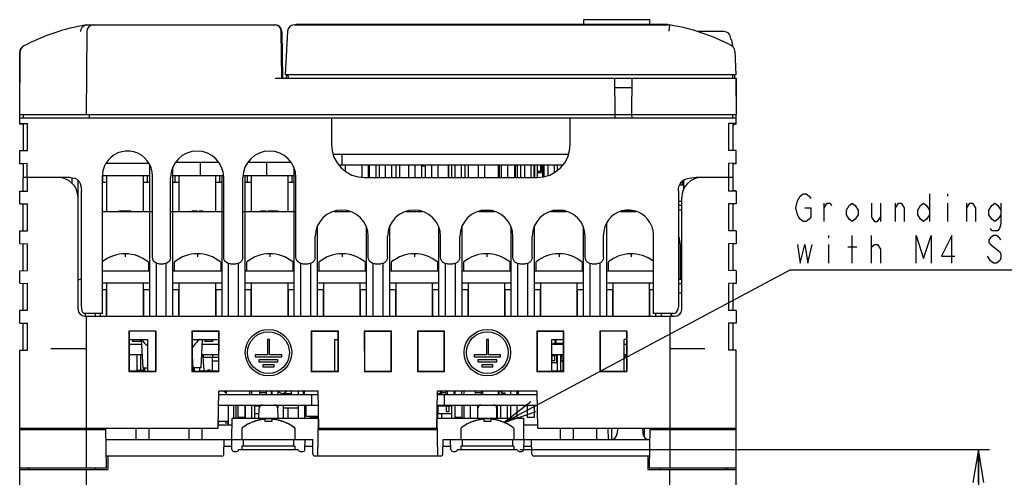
# Model space of a CAD drawing. Extents: x 36 to 410, y 13 to 287.
# Tile 2 of 16: x 58 to 147, y 79 to 120. Entities that reach past the tile are written whole.
import ezdxf

# ---------------------------------------------------------------- set-up
doc = ezdxf.new("R2010")
doc.units = 0
doc.header["$LTSCALE"] = 23.1
doc.layers.get('0').update_dxf_attribs({"linetype": 'CONTINUOUS'})
for name, color, linetype in [('ALL_CURVE', 7, 'CONTINUOUS'), ('ALL_DIM', 7, 'CONTINUOUS'), ('ALL_NOTE', 7, 'CONTINUOUS')]:
    doc.layers.add(name, color=color, linetype=linetype)
doc.dimstyles.get("Standard").update_dxf_attribs({"dimtxt": 2.5, "dimasz": 2.5, "dimexe": 1.25, "dimexo": 0.625, "dimtad": 1, "dimcen": 2.5, "dimazin": 3, "dimtfac": 1, "dimtmove": 0, "dimatfit": 3})

# ---------------------------------------------------------------- blocks, each defined once
blk = doc.blocks.new('_OPEN')
at = {"color": 0, "linetype": 'BYBLOCK'}
for p, q in [((0, 0), (-1, 0.167)), ((-1, -0.167), (0, 0)), ((-1, 0), (0, 0))]:
    blk.add_line(p, q, dxfattribs=at)
blk = doc.blocks.new('*D10')
at = {"layer": 'ALL_DIM', "color": 2, "linetype": 'CONTINUOUS'}
for p, q in [((103.461, 81.135), (145.927, 81.135)), ((144.927, 81.135), (144.927, 61.635)), ((144.927, 42.135), (144.927, 61.635)), ((120.864, 42.135), (145.927, 42.135))]:
    blk.add_line(p, q, dxfattribs=at)
at = {"layer": 'ALL_DIM', "color": 2, "linetype": 'CONTINUOUS', "xscale": 3, "yscale": 3, "zscale": 3}
for p, rotation in [((144.927, 81.135), 90), ((144.927, 42.135), 270)]:
    blk.add_blockref('_OPEN', p, dxfattribs=dict(at, rotation=rotation))

msp = doc.modelspace()

# ---------------------------------------------------------------- linework, layer by layer
at = {"color": 7, "linetype": 'CONTINUOUS'}
for p, q in [((64.214, 119.535), (81.321, 119.535)), ((83.035, 119.535), (117.014, 119.535)), ((83.234, 119.535), (83.234, 119.595)), ((83.234, 119.595), (116.834, 119.595)), ((109.214, 120.015), (109.214, 119.595)), ((115.214, 120.015), (109.214, 120.015)), ((115.214, 119.595), (115.214, 120.015)), ((116.834, 119.535), (116.834, 119.595)), ((64.282, 118.94), (64.217, 111.435)), ((81.914, 114.735), (81.877, 118.94)), ((81.921, 118.942), (81.973, 114.735)), ((82.436, 118.966), (82.23, 115.035)), ((121.912, 118.935), (119.549, 118.935)), ((122.559, 118.185), (122.513, 118.439)), ((122.582, 118.185), (122.559, 118.185)), ((122.582, 118.185), (122.683, 117.611)), ((58.214, 111.73), (58.214, 117.081)), ((58.217, 111.435), (58.266, 117.114)), ((122.886, 117.18), (122.998, 115.035)), ((122.998, 115.035), (82.23, 115.035)), ((82.339, 115.029), (82.324, 114.735)), ((82.514, 114.735), (82.509, 115.035)), ((122.714, 114.735), (122.719, 115.035)), ((122.904, 114.729), (122.888, 115.029)), ((58.214, 114.735), (58.245, 114.735)), ((81.314, 114.735), (123.014, 114.735)), ((112.064, 111.435), (112.035, 114.735)), ((113.593, 114.735), (113.564, 111.435)), ((122.982, 114.735), (123.011, 111.435)), ((123.014, 114.735), (123.014, 111.73)), ((113.585, 113.835), (112.043, 113.835)), ((58.214, 110.567), (58.214, 111.432)), ((58.217, 111.435), (123.011, 111.435)), ((58.514, 111.435), (58.514, 111.135)), ((64.514, 111.135), (64.514, 111.435)), ((112.061, 111.135), (112.064, 111.435)), ((113.564, 111.435), (113.567, 111.135)), ((122.714, 111.135), (122.714, 111.435)), ((123.014, 110.567), (123.014, 111.435)), ((58.214, 111.135), (123.014, 111.135)), ((58.214, 110.621), (58.908, 110.609)), ((58.514, 110.562), (58.214, 110.567)), ((58.514, 110.616), (58.514, 108.174)), ((58.908, 108.181), (58.908, 110.609)), ((86.414, 111.135), (86.414, 108.734)), ((108.014, 108.734), (108.014, 111.135)), ((123.014, 110.621), (122.32, 110.609)), ((122.32, 110.609), (122.32, 108.181)), ((122.714, 110.616), (122.714, 108.174)), ((123.014, 110.567), (122.714, 110.562)), ((122.714, 110.415), (122.863, 110.564)), ((58.214, 108.169), (58.908, 108.181)), ((58.214, 106.966), (58.214, 108.169)), ((86.567, 107.835), (107.861, 107.835)), ((87.394, 106.875), (87.394, 107.835)), ((123.014, 108.169), (122.32, 108.181)), ((123.014, 106.966), (123.014, 108.169)), ((58.214, 107.021), (58.904, 107.009)), ((58.514, 106.961), (58.214, 106.966)), ((58.514, 107.016), (58.514, 105.756)), ((58.904, 105.735), (58.904, 107.009)), ((69.907, 106.995), (66.009, 106.995)), ((69.854, 107.082), (69.854, 106.995)), ((69.974, 93.195), (69.974, 106.884)), ((72.314, 107.115), (76.213, 107.115)), ((74.564, 105.915), (74.564, 107.115)), ((78.854, 107.115), (82.753, 107.115)), ((80.564, 105.915), (80.564, 107.115)), ((87.078, 106.875), (107.35, 106.875)), ((87.674, 106.3), (87.674, 106.875)), ((89.174, 106.875), (89.174, 105.758)), ((89.774, 105.735), (89.774, 106.875)), ((89.829, 106.875), (89.829, 105.735)), ((90.439, 106.875), (90.439, 105.735)), ((90.734, 106.875), (90.734, 105.735)), ((91.274, 106.875), (91.274, 105.735)), ((91.874, 105.735), (91.874, 106.875)), ((92.239, 106.875), (92.239, 105.735)), ((92.563, 106.875), (92.563, 105.735)), ((93.374, 106.875), (93.374, 105.735)), ((93.974, 105.735), (93.974, 106.875)), ((94.544, 106.875), (94.544, 105.735)), ((94.874, 106.875), (94.874, 105.735)), ((95.474, 106.875), (95.474, 105.735)), ((96.074, 105.735), (96.074, 106.875)), ((96.983, 106.875), (96.983, 105.735)), ((97.004, 106.875), (97.004, 105.735)), ((97.264, 106.875), (97.264, 105.735)), ((97.574, 106.875), (97.574, 105.735)), ((98.174, 105.735), (98.174, 106.875)), ((98.483, 106.875), (98.483, 105.735)), ((98.504, 105.735), (98.504, 106.875)), ((98.764, 106.875), (98.764, 105.735)), ((99.674, 106.875), (99.674, 105.735)), ((100.274, 105.735), (100.274, 106.875)), ((101.483, 106.875), (101.483, 105.735)), ((101.594, 106.875), (101.594, 105.735)), ((101.764, 106.875), (101.764, 105.735)), ((101.774, 106.875), (101.774, 105.735)), ((102.374, 105.735), (102.374, 106.875)), ((102.983, 106.875), (102.983, 105.735)), ((103.034, 106.875), (103.034, 105.735)), ((103.214, 106.875), (103.214, 105.735)), ((103.504, 106.875), (103.504, 105.735)), ((103.874, 106.875), (103.874, 105.735)), ((104.474, 105.735), (104.474, 106.875)), ((104.723, 106.875), (104.723, 105.735)), ((104.804, 105.735), (104.804, 106.875)), ((105.014, 106.875), (105.014, 105.735)), ((105.314, 106.875), (105.314, 106.29)), ((105.494, 106.875), (105.494, 105.782)), ((105.614, 106.875), (105.614, 105.797)), ((105.974, 106.875), (105.974, 105.906)), ((106.574, 106.183), (106.574, 106.875)), ((106.814, 106.875), (106.814, 106.35)), ((123.014, 107.021), (122.324, 107.009)), ((122.324, 107.009), (122.324, 105.735)), ((122.714, 107.016), (122.714, 105.756)), ((123.014, 106.966), (122.714, 106.961)), ((72.074, 93.195), (72.074, 106.697)), ((83.054, 93.195), (83.054, 106.526)), ((94.874, 106.755), (94.544, 106.755)), ((103.214, 106.815), (103.034, 106.815)), ((105.314, 106.29), (105.014, 106.29)), ((105.014, 106.2), (105.404, 106.2)), ((105.404, 106.2), (105.404, 106.785)), ((105.404, 106.785), (105.494, 106.785)), ((58.514, 104.509), (58.514, 105.735)), ((62.781, 105.735), (58.516, 105.735)), ((58.906, 104.516), (58.906, 105.735)), ((63.494, 93.795), (63.494, 105.492)), ((65.718, 105.915), (69.974, 105.915)), ((65.718, 93.435), (65.718, 105.885)), ((65.718, 105.315), (66.104, 105.315)), ((65.744, 105.315), (65.744, 105.915)), ((66.104, 102.675), (66.104, 105.915)), ((69.404, 102.675), (69.404, 105.915)), ((69.404, 105.315), (69.974, 105.315)), ((69.764, 105.315), (69.764, 105.915)), ((70.214, 98.535), (70.214, 105.885)), ((71.864, 98.535), (71.864, 105.735)), ((72.074, 105.915), (76.644, 105.915)), ((72.074, 105.315), (72.644, 105.315)), ((72.284, 105.315), (72.284, 105.915)), ((72.644, 102.675), (72.644, 105.915)), ((75.944, 102.675), (75.944, 105.915)), ((75.944, 105.315), (76.514, 105.315)), ((76.304, 105.315), (76.304, 105.915)), ((76.514, 93.195), (76.514, 105.915)), ((76.664, 98.535), (76.664, 105.735)), ((78.404, 98.535), (78.404, 105.735)), ((78.424, 105.915), (83.054, 105.915)), ((78.614, 93.195), (78.614, 105.915)), ((78.614, 105.315), (79.184, 105.315)), ((78.824, 105.315), (78.824, 105.915)), ((79.184, 102.675), (79.184, 105.915)), ((82.484, 102.675), (82.484, 105.915)), ((82.484, 105.315), (83.054, 105.315)), ((82.844, 105.315), (82.844, 105.915)), ((83.204, 98.535), (83.204, 105.735)), ((89.413, 105.735), (105.014, 105.735)), ((118.156, 105.075), (118.16, 105.425)), ((118.289, 104.742), (118.289, 105.106)), ((122.712, 105.735), (119.396, 105.735)), ((122.315, 105.735), (122.316, 104.516)), ((122.714, 105.735), (122.714, 104.509)), ((58.214, 104.504), (58.906, 104.516)), ((58.214, 103.362), (58.214, 104.504)), ((63.794, 94.035), (63.794, 104.535)), ((117.794, 104.535), (117.794, 94.035)), ((117.905, 105.075), (118.289, 105.075)), ((123.014, 104.504), (122.316, 104.516)), ((123.014, 104.519), (122.714, 104.535)), ((123.014, 104.504), (123.014, 103.351)), ((58.214, 103.362), (58.912, 103.349)), ((58.514, 100.91), (58.514, 103.356)), ((58.912, 100.917), (58.912, 103.349)), ((118.094, 103.575), (117.794, 103.575)), ((118.094, 93.795), (118.094, 103.935)), ((123.014, 103.365), (122.316, 103.353)), ((122.316, 103.353), (122.316, 100.917)), ((122.714, 103.36), (122.714, 100.91)), ((123.014, 103.351), (122.714, 103.335)), ((65.718, 102.675), (70.214, 102.675)), ((67.226, 102.675), (67.226, 102.735)), ((67.226, 102.735), (68.276, 102.735)), ((68.276, 102.675), (68.276, 102.735)), ((71.864, 102.675), (76.664, 102.675)), ((73.814, 102.675), (73.814, 102.735)), ((73.814, 102.735), (74.264, 102.735)), ((74.014, 102.675), (74.014, 102.735)), ((74.064, 102.675), (74.064, 102.735)), ((74.264, 102.675), (74.264, 102.735)), ((74.464, 102.675), (74.464, 102.735)), ((74.464, 102.735), (74.764, 102.735)), ((74.614, 102.675), (74.614, 102.735)), ((74.764, 102.675), (74.764, 102.735)), ((78.404, 102.675), (83.204, 102.675)), ((80.024, 102.675), (80.024, 102.735)), ((80.024, 102.735), (80.474, 102.735)), ((80.224, 102.675), (80.224, 102.735)), ((80.274, 102.675), (80.274, 102.735)), ((80.474, 102.675), (80.474, 102.735)), ((80.674, 102.675), (80.674, 102.735)), ((80.674, 102.735), (81.574, 102.735)), ((81.574, 102.675), (81.574, 102.735)), ((86.639, 102.675), (88.049, 102.675)), ((93.179, 102.675), (94.589, 102.675)), ((99.719, 102.675), (101.129, 102.675)), ((99.891, 102.735), (100.956, 102.735)), ((106.259, 102.675), (107.669, 102.675)), ((106.431, 102.735), (107.496, 102.735)), ((112.571, 102.675), (113.948, 102.675)), ((112.787, 102.735), (113.745, 102.735)), ((113.329, 102.735), (113.328, 102.782)), ((118.094, 103.215), (117.794, 103.215)), ((118.094, 102.795), (117.794, 102.795)), ((111.314, 93.195), (111.314, 101.643)), ((58.214, 100.905), (58.912, 100.917)), ((58.214, 99.765), (58.214, 100.905)), ((85.154, 93.195), (85.154, 101.357)), ((89.594, 93.195), (89.594, 101.186)), ((91.694, 93.195), (91.694, 101.357)), ((96.134, 93.195), (96.134, 101.186)), ((98.234, 93.195), (98.234, 101.357)), ((102.674, 93.195), (102.674, 101.186)), ((104.774, 93.195), (104.774, 101.357)), ((109.214, 93.195), (109.214, 101.186)), ((123.014, 100.905), (122.316, 100.917)), ((123.014, 100.919), (122.714, 100.935)), ((123.014, 100.905), (123.014, 99.751)), ((58.214, 99.765), (58.912, 99.752)), ((58.514, 97.311), (58.514, 99.759)), ((58.912, 97.318), (58.912, 99.752)), ((84.944, 98.535), (84.944, 100.395)), ((89.744, 98.535), (89.744, 100.395)), ((91.484, 98.535), (91.484, 100.395)), ((96.284, 98.535), (96.284, 100.395)), ((98.024, 98.535), (98.024, 100.395)), ((102.824, 98.535), (102.824, 100.395)), ((104.564, 98.535), (104.564, 100.395)), ((109.364, 98.535), (109.364, 100.395)), ((111.014, 98.535), (111.014, 100.545)), ((115.51, 100.545), (115.51, 93.435)), ((123.014, 99.765), (122.316, 99.752)), ((122.316, 99.752), (122.316, 97.318)), ((122.714, 99.759), (122.714, 97.311)), ((123.014, 99.751), (122.714, 99.735)), ((117.974, 96.555), (117.974, 99.615)), ((69.832, 98.099), (69.854, 98.052)), ((69.854, 98.052), (69.854, 97.275)), ((70.574, 93.195), (70.574, 97.992)), ((71.474, 93.195), (71.474, 97.977)), ((72.216, 98.099), (72.194, 98.052)), ((72.194, 98.052), (72.194, 97.275)), ((76.372, 98.099), (76.394, 98.052)), ((76.394, 98.052), (76.394, 97.275)), ((78.014, 93.195), (78.014, 97.977)), ((78.756, 98.099), (78.734, 98.052)), ((78.734, 98.052), (78.734, 97.275)), ((82.912, 98.099), (82.934, 98.052)), ((82.934, 98.052), (82.934, 97.275)), ((84.554, 93.195), (84.554, 97.977)), ((85.296, 98.099), (85.274, 98.052)), ((85.274, 98.052), (85.274, 97.275)), ((89.452, 98.099), (89.474, 98.052)), ((89.474, 98.052), (89.474, 97.275)), ((91.094, 93.195), (91.094, 97.977)), ((91.836, 98.099), (91.814, 98.052)), ((91.814, 98.052), (91.814, 97.275)), ((95.992, 98.099), (96.014, 98.052)), ((96.014, 98.052), (96.014, 97.275)), ((97.634, 93.195), (97.634, 97.977)), ((98.376, 98.099), (98.354, 98.052)), ((98.354, 98.052), (98.354, 97.275)), ((102.532, 98.099), (102.554, 98.052)), ((102.554, 98.052), (102.554, 97.275)), ((104.174, 93.195), (104.174, 97.977)), ((104.916, 98.099), (104.894, 98.052)), ((104.894, 98.052), (104.894, 97.275)), ((109.072, 98.099), (109.094, 98.052)), ((109.094, 98.052), (109.094, 97.275)), ((110.714, 93.195), (110.714, 98.023)), ((111.456, 98.099), (111.434, 98.052)), ((111.434, 98.052), (111.434, 97.275)), ((58.214, 97.306), (58.912, 97.318)), ((58.214, 96.164), (58.214, 97.306)), ((69.974, 97.275), (65.718, 97.275)), ((70.814, 97.935), (71.264, 97.935)), ((76.514, 97.275), (72.074, 97.275)), ((77.114, 93.195), (77.114, 97.959)), ((77.264, 97.935), (77.804, 97.935)), ((83.054, 97.275), (78.614, 97.275)), ((83.654, 93.195), (83.654, 97.959)), ((83.804, 97.935), (84.344, 97.935)), ((89.594, 97.275), (85.154, 97.275)), ((90.194, 93.195), (90.194, 97.959)), ((90.344, 97.935), (90.884, 97.935)), ((96.134, 97.275), (91.694, 97.275)), ((96.734, 93.195), (96.734, 97.959)), ((96.884, 97.935), (97.424, 97.935)), ((102.674, 97.275), (98.234, 97.275)), ((103.274, 93.195), (103.274, 97.959)), ((103.424, 97.935), (103.964, 97.935)), ((109.214, 97.275), (104.774, 97.275)), ((109.814, 93.195), (109.814, 97.959)), ((109.964, 97.935), (110.414, 97.935)), ((115.51, 97.275), (111.314, 97.275)), ((123.014, 97.306), (122.316, 97.318)), ((123.014, 97.319), (122.714, 97.335)), ((123.014, 97.306), (123.014, 96.151)), ((65.718, 96.195), (69.974, 96.195)), ((66.104, 93.195), (66.104, 96.195)), ((69.404, 93.195), (69.404, 96.195)), ((72.074, 96.195), (76.514, 96.195)), ((72.644, 93.195), (72.644, 96.195)), ((75.944, 93.195), (75.944, 96.195)), ((78.614, 96.195), (83.054, 96.195)), ((79.184, 93.195), (79.184, 96.195)), ((82.484, 93.195), (82.484, 96.195)), ((85.154, 96.195), (89.594, 96.195)), ((85.724, 93.195), (85.724, 96.195)), ((89.024, 93.195), (89.024, 96.195)), ((91.694, 96.195), (96.134, 96.195)), ((92.264, 93.195), (92.264, 96.195)), ((95.564, 93.195), (95.564, 96.195)), ((98.234, 96.195), (102.674, 96.195)), ((98.804, 93.195), (98.804, 96.195)), ((102.104, 93.195), (102.104, 96.195)), ((104.774, 96.195), (109.214, 96.195)), ((105.344, 93.195), (105.344, 96.195)), ((108.644, 93.195), (108.644, 96.195)), ((111.314, 96.195), (115.51, 96.195)), ((111.884, 93.195), (111.884, 96.195)), ((115.184, 93.195), (115.184, 96.195)), ((117.794, 96.555), (118.094, 96.555)), ((58.214, 96.164), (58.911, 96.152)), ((58.514, 93.735), (58.514, 96.159)), ((58.911, 93.735), (58.911, 96.152)), ((65.718, 95.595), (66.104, 95.595)), ((66.074, 93.195), (66.074, 95.595)), ((69.404, 95.595), (69.974, 95.595)), ((69.434, 93.195), (69.434, 95.595)), ((72.074, 95.595), (72.644, 95.595)), ((72.614, 93.195), (72.614, 95.595)), ((75.944, 95.595), (76.514, 95.595)), ((75.974, 93.195), (75.974, 95.595)), ((78.614, 95.595), (79.184, 95.595)), ((79.154, 93.195), (79.154, 95.595)), ((82.484, 95.595), (83.054, 95.595)), ((82.514, 93.195), (82.514, 95.595)), ((85.154, 95.595), (85.724, 95.595)), ((85.694, 93.195), (85.694, 95.595)), ((89.024, 95.595), (89.594, 95.595)), ((89.054, 93.195), (89.054, 95.595)), ((91.694, 95.595), (92.264, 95.595)), ((92.234, 93.195), (92.234, 95.595)), ((95.564, 95.595), (96.134, 95.595)), ((95.594, 93.195), (95.594, 95.595)), ((98.234, 95.595), (98.804, 95.595)), ((98.774, 93.195), (98.774, 95.595)), ((102.104, 95.595), (102.674, 95.595)), ((102.134, 93.195), (102.134, 95.595)), ((104.774, 95.595), (105.344, 95.595)), ((105.314, 93.195), (105.314, 95.595)), ((108.644, 95.595), (109.214, 95.595)), ((108.674, 93.195), (108.674, 95.595)), ((111.314, 95.595), (111.884, 95.595)), ((111.854, 93.195), (111.854, 95.595)), ((115.184, 95.595), (115.51, 95.595)), ((115.214, 93.195), (115.214, 95.595)), ((117.794, 96.135), (118.094, 96.135)), ((117.794, 95.295), (118.094, 95.295)), ((123.014, 96.164), (122.316, 96.152)), ((122.316, 96.152), (122.317, 93.719)), ((122.714, 96.159), (122.714, 93.712)), ((123.014, 96.151), (122.714, 96.135)), ((58.214, 92.563), (58.214, 93.735)), ((58.214, 93.735), (58.911, 93.735)), ((123.014, 93.706), (122.317, 93.719)), ((122.714, 93.735), (123.014, 93.719)), ((123.014, 93.719), (123.014, 92.563)), ((65.718, 93.435), (64.041, 93.435)), ((64.094, 93.195), (117.494, 93.195)), ((64.154, 93.195), (64.154, 93.435)), ((64.214, 93.195), (64.214, 83.055)), ((65.054, 93.435), (65.054, 93.195)), ((65.534, 93.195), (65.534, 93.435)), ((117.412, 93.435), (115.51, 93.435)), ((115.754, 93.195), (115.754, 93.435)), ((116.234, 93.435), (116.234, 93.195)), ((117.014, 93.195), (117.014, 83.055)), ((117.134, 93.195), (117.134, 93.435)), ((117.194, 93.195), (117.194, 93.435)), ((58.214, 92.563), (58.911, 92.551)), ((58.514, 90.112), (58.514, 92.558)), ((58.911, 90.119), (58.911, 92.551)), ((68.086, 91.843), (68.087, 88.188)), ((68.086, 91.843), (68.103, 91.825)), ((70.542, 91.843), (68.086, 91.843)), ((68.103, 91.825), (68.103, 88.204)), ((70.524, 91.825), (70.542, 91.843)), ((70.524, 91.825), (70.524, 88.204)), ((70.541, 88.188), (70.542, 91.843)), ((73.786, 91.843), (73.787, 88.188)), ((73.786, 91.843), (73.814, 91.815)), ((76.242, 91.843), (73.786, 91.843)), ((73.814, 91.815), (73.814, 88.215)), ((76.214, 91.815), (73.814, 91.815)), ((76.214, 91.815), (76.242, 91.843)), ((76.214, 88.215), (76.214, 91.815)), ((76.241, 88.188), (76.242, 91.843)), ((84.586, 91.843), (84.587, 88.188)), ((84.614, 91.815), (84.586, 91.843)), ((87.042, 91.843), (84.586, 91.843)), ((84.614, 91.815), (84.614, 88.215)), ((87.014, 91.815), (84.614, 91.815)), ((87.014, 91.815), (87.042, 91.843)), ((87.014, 88.215), (87.014, 91.815)), ((87.041, 88.188), (87.042, 91.843)), ((89.386, 91.843), (89.387, 88.188)), ((89.414, 91.815), (89.386, 91.843)), ((91.842, 91.843), (89.386, 91.843)), ((89.414, 91.815), (89.414, 88.215)), ((91.814, 91.815), (89.414, 91.815)), ((91.814, 91.815), (91.842, 91.843)), ((91.814, 88.215), (91.814, 91.815)), ((91.841, 88.188), (91.842, 91.843)), ((94.186, 91.843), (94.187, 88.188)), ((94.186, 91.843), (94.214, 91.815)), ((96.642, 91.843), (94.186, 91.843)), ((94.214, 91.815), (94.214, 88.215)), ((96.614, 91.815), (94.214, 91.815)), ((96.614, 91.815), (96.642, 91.843)), ((96.614, 88.215), (96.614, 91.815)), ((96.641, 88.188), (96.642, 91.843)), ((104.986, 91.843), (104.987, 88.188)), ((105.014, 91.815), (104.986, 91.843)), ((107.442, 91.843), (104.986, 91.843)), ((105.014, 91.815), (105.014, 88.215)), ((107.414, 91.815), (105.014, 91.815)), ((107.414, 91.815), (107.442, 91.843)), ((107.414, 88.215), (107.414, 91.815)), ((107.441, 88.188), (107.442, 91.843)), ((110.686, 91.843), (110.687, 88.188)), ((110.703, 91.825), (110.686, 91.843)), ((113.142, 91.843), (110.686, 91.843)), ((110.703, 91.825), (110.703, 88.204)), ((113.124, 91.825), (113.142, 91.843)), ((113.124, 91.825), (113.124, 88.204)), ((113.141, 88.188), (113.142, 91.843)), ((123.014, 92.563), (122.317, 92.551)), ((122.317, 92.551), (122.317, 90.119)), ((122.714, 92.558), (122.714, 90.112)), ((68.103, 91.095), (69.794, 91.095)), ((68.414, 91.095), (68.414, 90.915)), ((69.134, 90.915), (68.414, 90.915)), ((69.134, 90.915), (69.134, 91.095)), ((69.368, 88.515), (69.236, 91.079)), ((69.794, 88.2), (69.794, 91.095)), ((73.814, 91.095), (76.214, 91.095)), ((74.721, 91.095), (74.588, 88.515)), ((74.954, 91.095), (74.954, 90.915)), ((75.674, 90.915), (74.954, 90.915)), ((75.674, 90.915), (75.674, 91.095)), ((80.624, 91.095), (80.624, 89.685)), ((80.804, 91.095), (80.624, 91.095)), ((80.804, 89.685), (80.804, 91.095)), ((86.714, 88.215), (86.714, 91.095)), ((86.714, 91.095), (87.014, 91.095)), ((100.424, 91.095), (100.424, 89.685)), ((100.604, 91.095), (100.424, 91.095)), ((100.604, 89.685), (100.604, 91.095)), ((106.334, 88.215), (106.334, 91.095)), ((106.334, 91.095), (107.414, 91.095)), ((106.649, 90.765), (106.649, 91.095)), ((106.739, 90.735), (106.739, 91.095)), ((112.874, 88.203), (112.874, 91.095)), ((113.124, 91.095), (112.874, 91.095)), ((58.214, 90.107), (58.911, 90.119)), ((58.214, 76.935), (58.214, 90.107)), ((61.034, 90.255), (64.214, 90.255)), ((68.103, 90.675), (69.256, 90.675)), ((74.699, 90.675), (76.214, 90.675)), ((106.334, 90.675), (107.414, 90.675)), ((106.484, 90.675), (106.484, 90.765)), ((106.484, 90.765), (106.649, 90.765)), ((107.414, 90.735), (106.739, 90.735)), ((112.874, 90.675), (113.124, 90.675)), ((117.014, 90.255), (120.194, 90.255)), ((123.014, 90.107), (122.317, 90.119)), ((123.014, 76.935), (123.014, 90.107)), ((68.103, 89.715), (69.306, 89.715)), ((68.805, 89.715), (68.805, 88.275)), ((69.144, 89.715), (69.144, 88.275)), ((73.814, 89.561), (73.868, 88.515)), ((74.774, 89.535), (74.641, 89.535)), ((74.65, 89.715), (76.214, 89.715)), ((74.772, 89.715), (74.774, 89.535)), ((74.774, 89.535), (74.867, 88.245)), ((74.799, 89.715), (74.799, 89.445)), ((76.214, 89.445), (74.799, 89.445)), ((75.614, 89.445), (75.614, 88.245)), ((76.214, 89.115), (75.614, 89.115)), ((75.647, 89.715), (75.647, 89.445)), ((79.514, 89.685), (79.514, 89.505)), ((80.624, 89.685), (79.514, 89.685)), ((79.514, 89.505), (81.914, 89.505)), ((79.856, 89.235), (79.856, 89.055)), ((81.572, 89.235), (79.856, 89.235)), ((81.914, 89.685), (80.804, 89.685)), ((81.572, 89.055), (81.572, 89.235)), ((81.914, 89.505), (81.914, 89.685)), ((99.314, 89.685), (99.314, 89.505)), ((100.424, 89.685), (99.314, 89.685)), ((99.314, 89.505), (101.714, 89.505)), ((99.656, 89.235), (99.656, 89.055)), ((101.372, 89.235), (99.656, 89.235)), ((101.714, 89.685), (100.604, 89.685)), ((101.372, 89.055), (101.372, 89.235)), ((101.714, 89.505), (101.714, 89.685)), ((106.334, 89.715), (107.414, 89.715)), ((106.364, 89.655), (106.334, 89.655)), ((106.364, 89.139), (106.364, 89.715)), ((106.604, 89.619), (106.364, 89.619)), ((106.604, 89.139), (106.364, 89.139)), ((106.604, 89.139), (106.604, 89.715)), ((106.784, 89.655), (106.604, 89.655)), ((106.784, 88.959), (106.784, 89.655)), ((106.814, 89.715), (106.814, 88.245)), ((107.123, 89.715), (107.123, 88.245)), ((107.123, 89.625), (107.204, 89.625)), ((107.123, 89.265), (107.204, 89.265)), ((107.123, 89.175), (107.354, 89.175)), ((107.123, 89.115), (107.354, 89.115)), ((107.204, 89.715), (107.204, 89.265)), ((107.354, 89.715), (107.354, 88.275)), ((112.874, 89.715), (113.124, 89.715)), ((113.124, 89.535), (112.874, 89.535)), ((68.087, 88.188), (68.103, 88.204)), ((68.087, 88.188), (70.541, 88.188)), ((69.488, 88.275), (68.805, 88.275)), ((69.368, 88.515), (69.794, 88.515)), ((69.374, 88.515), (69.374, 88.275)), ((69.488, 88.515), (69.488, 88.199)), ((70.524, 88.204), (70.541, 88.188)), ((73.787, 88.188), (73.814, 88.215)), ((73.787, 88.188), (76.241, 88.188)), ((73.814, 88.215), (76.214, 88.215)), ((74.588, 88.515), (73.868, 88.515)), ((73.874, 88.515), (73.874, 88.275)), ((73.988, 88.275), (73.874, 88.275)), ((73.988, 88.515), (73.988, 88.215)), ((74.468, 88.515), (74.468, 88.215)), ((76.214, 88.215), (76.241, 88.188)), ((79.856, 89.055), (81.572, 89.055)), ((80.204, 88.785), (80.204, 88.605)), ((81.224, 88.785), (80.204, 88.785)), ((80.204, 88.605), (81.224, 88.605)), ((81.224, 88.605), (81.224, 88.785)), ((84.587, 88.188), (84.614, 88.215)), ((84.587, 88.188), (87.041, 88.188)), ((84.614, 88.215), (87.014, 88.215)), ((87.041, 88.188), (87.014, 88.215)), ((89.387, 88.188), (89.414, 88.215)), ((89.387, 88.188), (91.841, 88.188)), ((89.414, 88.215), (91.814, 88.215)), ((91.841, 88.188), (91.814, 88.215)), ((94.187, 88.188), (94.214, 88.215)), ((94.187, 88.188), (96.641, 88.188)), ((94.214, 88.215), (96.614, 88.215)), ((96.614, 88.215), (96.641, 88.188)), ((99.656, 89.055), (101.372, 89.055)), ((100.004, 88.785), (100.004, 88.605)), ((101.024, 88.785), (100.004, 88.785)), ((100.004, 88.605), (101.024, 88.605)), ((101.024, 88.605), (101.024, 88.785)), ((104.987, 88.188), (105.014, 88.215)), ((104.987, 88.188), (107.441, 88.188)), ((105.014, 88.215), (107.414, 88.215)), ((106.784, 88.959), (106.334, 88.959)), ((107.414, 88.275), (107.354, 88.275)), ((107.441, 88.188), (107.414, 88.215)), ((110.687, 88.188), (110.703, 88.204)), ((110.687, 88.188), (113.141, 88.188)), ((113.141, 88.188), (113.124, 88.204)), ((76.155, 83.055), (76.214, 86.415)), ((85.214, 86.415), (76.214, 86.415)), ((76.717, 86.415), (76.904, 86.256)), ((76.904, 86.415), (76.904, 86.115)), ((79.004, 86.415), (79.004, 86.115)), ((79.214, 86.115), (79.214, 86.415)), ((79.934, 86.115), (79.934, 86.415)), ((80.547, 86.115), (80.547, 86.415)), ((81.004, 86.115), (81.004, 86.415)), ((81.014, 86.415), (81.014, 86.115)), ((81.641, 86.415), (81.56, 86.346)), ((81.614, 86.392), (81.614, 86.415)), ((82.383, 86.415), (82.04, 86.124)), ((82.784, 86.175), (82.784, 86.415)), ((83.414, 86.415), (83.414, 86.115)), ((83.89, 86.115), (83.89, 86.415)), ((83.954, 86.415), (83.954, 86.115)), ((85.273, 83.055), (85.214, 86.415)), ((95.955, 83.055), (96.014, 86.415)), ((105.014, 86.415), (96.014, 86.415)), ((96.284, 86.175), (96.284, 86.415)), ((96.404, 86.115), (96.404, 86.415)), ((96.757, 86.115), (96.757, 86.415)), ((96.909, 86.115), (96.909, 86.415)), ((97.519, 86.115), (97.519, 86.415)), ((97.604, 86.115), (97.604, 86.415)), ((98.204, 86.115), (98.204, 86.415)), ((98.414, 86.115), (98.414, 86.415)), ((99.434, 86.115), (99.434, 86.415)), ((99.989, 86.115), (99.989, 86.415)), ((100.094, 86.115), (100.094, 86.415)), ((101.534, 86.115), (101.534, 86.415)), ((101.594, 86.115), (101.594, 86.415)), ((101.869, 86.302), (101.827, 86.408)), ((102.614, 86.415), (102.614, 86.115)), ((103.214, 86.115), (103.214, 86.415)), ((103.304, 86.415), (103.304, 86.115)), ((105.073, 83.055), (105.014, 86.415)), ((76.209, 86.115), (85.219, 86.115)), ((80.547, 86.265), (79.934, 86.265)), ((81.56, 86.346), (81.56, 86.115)), ((82.04, 86.124), (81.56, 86.346)), ((82.784, 86.175), (82.1, 86.175)), ((82.223, 86.115), (82.223, 86.175)), ((82.364, 86.115), (82.364, 86.175)), ((82.604, 86.115), (82.604, 86.175)), ((82.681, 86.115), (82.681, 86.175)), ((84.614, 86.115), (84.614, 85.155)), ((96.009, 86.115), (105.019, 86.115)), ((96.284, 86.175), (96.01, 86.175)), ((96.104, 86.115), (96.104, 86.175)), ((96.757, 86.265), (96.404, 86.265)), ((96.614, 86.115), (96.614, 85.155)), ((99.989, 86.265), (99.434, 86.265)), ((100.094, 86.235), (99.989, 86.235)), ((99.989, 86.175), (100.094, 86.175)), ((101.732, 86.371), (101.774, 86.265)), ((102.134, 86.217), (101.995, 86.217)), ((102.134, 86.115), (102.134, 86.217)), ((76.192, 85.155), (85.236, 85.155)), ((77.06, 85.155), (77.06, 83.355)), ((77.54, 85.155), (77.54, 83.955)), ((77.774, 85.155), (77.774, 83.955)), ((77.984, 84.015), (77.984, 85.155)), ((78.584, 85.155), (78.584, 84.015)), ((78.614, 85.155), (78.614, 83.955)), ((79.214, 83.955), (79.214, 85.155)), ((79.454, 85.155), (79.454, 83.955)), ((79.454, 85.095), (79.985, 85.095)), ((79.664, 85.155), (79.664, 85.095)), ((79.847, 83.955), (79.863, 84.86)), ((79.904, 85.155), (79.904, 85.095)), ((81.56, 85.155), (81.56, 84.887)), ((81.58, 83.955), (81.565, 84.86)), ((82.04, 85.155), (82.04, 83.955)), ((83.414, 84.885), (82.04, 84.885)), ((82.454, 84.885), (82.454, 83.955)), ((83.414, 85.155), (83.414, 83.955)), ((84.014, 83.955), (84.014, 85.155)), ((84.104, 84.885), (84.014, 84.885)), ((84.104, 85.155), (84.104, 84.135)), ((95.992, 85.155), (105.036, 85.155)), ((96.014, 85.155), (96.014, 83.955)), ((96.044, 85.095), (96.044, 84.399)), ((96.044, 85.095), (96.794, 85.095)), ((96.224, 85.155), (96.224, 85.095)), ((96.464, 85.155), (96.464, 85.095)), ((96.794, 85.155), (96.794, 84.579)), ((96.794, 85.059), (97.034, 85.059)), ((97.034, 85.155), (97.034, 84.579)), ((97.034, 85.095), (97.274, 85.095)), ((97.274, 85.155), (97.274, 83.955)), ((97.604, 84.015), (97.604, 85.155)), ((98.204, 85.155), (98.204, 84.015)), ((98.414, 83.955), (98.414, 85.155)), ((98.954, 85.155), (98.954, 83.955)), ((99.614, 85.155), (99.614, 83.955)), ((99.647, 83.955), (99.663, 84.86)), ((101.38, 83.955), (101.365, 84.86)), ((101.414, 85.155), (101.414, 83.955)), ((101.714, 85.155), (101.714, 83.955)), ((102.314, 85.155), (102.314, 83.955)), ((102.614, 85.155), (102.614, 83.955)), ((103.214, 83.955), (103.214, 85.155)), ((104.144, 84.015), (104.144, 85.155)), ((104.744, 85.155), (104.744, 84.015)), ((77.414, 82.035), (77.447, 83.955)), ((77.447, 83.955), (85.247, 83.955)), ((78.584, 84.015), (77.984, 84.015)), ((79.454, 84.399), (79.855, 84.399)), ((84.104, 84.135), (85.254, 84.135)), ((84.524, 84.015), (84.524, 84.135)), ((85.124, 84.015), (84.524, 84.015)), ((85.124, 84.135), (85.124, 84.015)), ((85.188, 80.535), (85.247, 83.955)), ((96.04, 80.535), (95.98, 83.955)), ((95.98, 83.955), (103.814, 83.955)), ((96.044, 84.399), (97.274, 84.399)), ((96.374, 84.399), (96.374, 83.955)), ((96.794, 84.579), (97.034, 84.579)), ((98.204, 84.015), (97.604, 84.015)), ((97.814, 84.015), (97.814, 83.955)), ((103.814, 82.035), (103.814, 83.955)), ((104.744, 84.015), (104.144, 84.015)), ((58.214, 83.055), (76.155, 83.055)), ((58.214, 82.935), (65.998, 82.935)), ((58.516, 83.055), (58.514, 82.935)), ((64.214, 82.935), (64.214, 79.455)), ((64.514, 82.935), (64.516, 83.055)), ((66.059, 79.455), (65.996, 83.055)), ((68.714, 83.055), (68.714, 82.035)), ((69.914, 82.035), (69.914, 83.055)), ((73.514, 83.055), (73.514, 82.035)), ((74.714, 82.035), (74.714, 83.055)), ((76.16, 83.355), (77.437, 83.355)), ((76.164, 83.535), (76.214, 83.535)), ((77.06, 83.655), (76.166, 83.655)), ((76.214, 83.535), (76.214, 83.655)), ((76.814, 83.655), (76.814, 83.535)), ((76.814, 83.535), (77.06, 83.535)), ((78.337, 83.087), (78.314, 83.04)), ((78.314, 83.04), (78.314, 82.035)), ((83.09, 83.087), (83.114, 83.04)), ((83.114, 83.04), (83.114, 82.035)), ((85.23, 82.935), (95.998, 82.935)), ((85.232, 83.055), (95.996, 83.055)), ((98.137, 83.087), (98.114, 83.04)), ((98.114, 83.04), (98.114, 82.035)), ((102.89, 83.087), (102.914, 83.04)), ((102.914, 83.04), (102.914, 82.035)), ((103.814, 83.355), (105.067, 83.355)), ((105.073, 83.055), (123.014, 83.055)), ((107.114, 83.055), (107.114, 82.035)), ((108.314, 82.035), (108.314, 83.055)), ((110.414, 82.035), (110.414, 83.055)), ((111.464, 82.035), (111.446, 83.055)), ((111.752, 83.055), (111.734, 82.045)), ((112.287, 83.055), (112.254, 82.592)), ((114.54, 83.055), (114.574, 82.592)), ((114.73, 82.235), (114.716, 83.055)), ((115.169, 79.455), (115.232, 83.055)), ((115.23, 82.935), (123.014, 82.935)), ((116.712, 83.055), (116.714, 82.935)), ((117.014, 82.935), (117.014, 79.455)), ((122.712, 83.055), (122.714, 82.935)), ((66.014, 82.035), (84.715, 82.035)), ((76.69, 80.712), (76.713, 82.035)), ((77.411, 81.132), (77.395, 82.035)), ((78.434, 82.035), (78.434, 81.435)), ((82.994, 82.035), (82.994, 81.435)), ((84.017, 81.132), (84.033, 82.035)), ((84.738, 80.712), (84.715, 82.035)), ((96.49, 80.712), (96.513, 82.035)), ((96.513, 82.035), (115.214, 82.035)), ((97.211, 81.132), (97.195, 82.035)), ((98.234, 82.035), (98.234, 81.435)), ((102.794, 82.035), (102.794, 81.435)), ((103.817, 81.132), (103.833, 82.035)), ((104.538, 80.712), (104.515, 82.035)), ((76.702, 81.435), (77.406, 81.435)), ((78.017, 81.135), (83.411, 81.135)), ((78.314, 81.435), (78.314, 81.135)), ((83.114, 81.435), (78.314, 81.435)), ((83.114, 81.435), (83.114, 81.135)), ((84.022, 81.435), (84.726, 81.435)), ((96.502, 81.435), (97.206, 81.435)), ((97.817, 81.135), (103.211, 81.135)), ((98.114, 81.435), (98.114, 81.135)), ((102.914, 81.435), (98.114, 81.435)), ((102.914, 81.435), (102.914, 81.135)), ((103.822, 81.435), (104.526, 81.435)), ((76.51, 80.535), (66.04, 80.535)), ((66.194, 80.535), (66.194, 79.335)), ((77.591, 80.955), (77.837, 80.955)), ((83.591, 80.955), (83.837, 80.955)), ((96.31, 80.535), (84.918, 80.535)), ((97.391, 80.955), (97.637, 80.955)), ((103.391, 80.955), (103.637, 80.955)), ((115.188, 80.535), (104.718, 80.535)), ((115.034, 80.535), (115.034, 79.335)), ((66.059, 79.455), (58.214, 79.455)), ((58.214, 79.335), (66.194, 79.335)), ((58.975, 79.455), (58.973, 79.335)), ((59.114, 79.335), (59.114, 79.455)), ((64.214, 79.335), (64.214, 77.895)), ((65.114, 79.335), (65.114, 79.455)), ((115.034, 79.335), (123.014, 79.335)), ((123.014, 79.455), (115.169, 79.455)), ((116.114, 79.455), (116.114, 79.335)), ((117.014, 77.895), (117.014, 79.335)), ((122.114, 79.335), (122.114, 79.455)), ((122.255, 79.335), (122.253, 79.455))]:
    msp.add_line(p, q, dxfattribs=at)
at = {"color": 3, "linetype": 'CONTINUOUS'}
for p, q in [((68.103, 88.245), (69.488, 88.245)), ((73.814, 88.245), (73.988, 88.245)), ((74.468, 88.245), (76.214, 88.245)), ((106.334, 88.245), (107.414, 88.245))]:
    msp.add_line(p, q, dxfattribs=at)
at = {"color": 7, "linetype": 'CONTINUOUS'}
for points in [[(63.749, 118.94), (63.778, 119.149), (63.868, 119.331), (64.007, 119.463), (64.179, 119.529)], [(116.966, 118.966), (116.993, 119.302), (117.004, 119.427), (117.011, 119.507), (117.014, 119.535)], [(122.513, 118.439), (122.48, 118.555), (122.424, 118.662), (122.348, 118.755), (122.255, 118.832), (122.148, 118.888), (122.032, 118.923), (121.912, 118.935)], [(113.564, 111.434), (113.564, 111.434), (113.564, 111.435)], [(86.414, 108.734), (86.472, 108.149), (86.642, 107.586), (86.919, 107.068), (87.292, 106.613), (87.747, 106.24), (88.265, 105.963), (88.828, 105.793), (89.413, 105.735)], [(105.014, 105.735), (105.6, 105.793), (106.162, 105.963), (106.681, 106.24), (107.135, 106.613), (107.508, 107.068), (107.786, 107.586), (107.956, 108.149), (108.014, 108.734)], [(65.718, 105.885), (65.722, 106.021), (65.734, 106.159), (65.756, 106.307), (65.793, 106.471), (65.848, 106.647), (65.92, 106.825), (66.009, 106.998)], [(58.514, 105.756), (58.514, 105.74), (58.516, 105.735)], [(62.781, 105.735), (62.996, 105.722), (63.188, 105.679), (63.351, 105.606), (63.486, 105.502), (63.595, 105.367), (63.682, 105.197), (63.745, 104.993), (63.782, 104.763), (63.794, 104.535)], [(62.944, 105.725), (62.941, 105.558), (62.94, 105.343), (62.939, 105.225)], [(117.794, 104.535), (117.81, 104.757), (117.862, 104.975), (117.945, 105.167), (118.057, 105.328), (118.191, 105.454), (118.347, 105.553), (118.534, 105.629), (118.756, 105.684), (119.021, 105.718)], [(118.289, 105.106), (118.288, 105.343), (118.287, 105.514)], [(119.021, 105.718), (119.21, 105.73), (119.396, 105.735)], [(122.712, 105.735), (122.713, 105.74), (122.714, 105.756)], [(115.219, 101.658), (115.308, 101.484), (115.38, 101.306), (115.434, 101.133), (115.471, 100.971), (115.494, 100.823), (115.506, 100.683), (115.51, 100.545)], [(70.814, 97.935), (70.628, 97.964), (70.461, 98.049), (70.328, 98.182), (70.243, 98.349), (70.214, 98.535)], [(71.864, 98.535), (71.835, 98.349), (71.749, 98.182), (71.617, 98.049), (71.449, 97.964), (71.264, 97.935)], [(77.264, 97.935), (77.078, 97.964), (76.911, 98.049), (76.778, 98.182), (76.693, 98.349), (76.664, 98.535)], [(78.404, 98.535), (78.375, 98.349), (78.289, 98.182), (78.157, 98.049), (77.989, 97.964), (77.804, 97.935)], [(83.804, 97.935), (83.618, 97.964), (83.451, 98.049), (83.318, 98.182), (83.233, 98.349), (83.204, 98.535)], [(84.944, 98.535), (84.915, 98.349), (84.829, 98.182), (84.697, 98.049), (84.529, 97.964), (84.344, 97.935)], [(90.344, 97.935), (90.158, 97.964), (89.991, 98.049), (89.858, 98.182), (89.773, 98.349), (89.744, 98.535)], [(91.484, 98.535), (91.455, 98.349), (91.369, 98.182), (91.237, 98.049), (91.069, 97.964), (90.884, 97.935)], [(96.884, 97.935), (96.698, 97.964), (96.531, 98.049), (96.398, 98.182), (96.313, 98.349), (96.284, 98.535)], [(98.024, 98.535), (97.995, 98.349), (97.909, 98.182), (97.777, 98.049), (97.609, 97.964), (97.424, 97.935)], [(103.424, 97.935), (103.238, 97.964), (103.071, 98.049), (102.938, 98.182), (102.853, 98.349), (102.824, 98.535)], [(104.564, 98.535), (104.535, 98.349), (104.449, 98.182), (104.317, 98.049), (104.149, 97.964), (103.964, 97.935)], [(109.964, 97.935), (109.778, 97.964), (109.611, 98.049), (109.478, 98.182), (109.393, 98.349), (109.364, 98.535)], [(111.014, 98.535), (110.985, 98.349), (110.899, 98.182), (110.767, 98.049), (110.599, 97.964), (110.414, 97.935)], [(63.794, 94.035), (63.808, 93.856), (63.849, 93.689), (63.909, 93.554), (63.977, 93.466), (64.041, 93.435)], [(117.412, 93.435), (117.519, 93.468), (117.626, 93.561), (117.716, 93.698), (117.775, 93.864), (117.794, 94.035)], [(70.524, 91.825), (70.059, 91.829), (69.566, 91.83), (69.062, 91.83), (68.569, 91.829), (68.103, 91.825)], [(113.124, 91.825), (112.659, 91.829), (112.166, 91.83), (111.662, 91.83), (111.169, 91.829), (110.703, 91.825)], [(74.543, 91.095), (74.497, 91.07), (74.409, 91.009), (74.311, 90.926), (74.204, 90.82), (74.092, 90.695), (73.987, 90.566), (73.903, 90.455), (73.841, 90.366), (73.814, 90.322)], [(70.524, 88.204), (70.058, 88.201), (69.565, 88.199), (69.062, 88.199), (68.57, 88.201), (68.103, 88.204)], [(113.124, 88.204), (112.658, 88.201), (112.165, 88.199), (111.662, 88.199), (111.17, 88.201), (110.703, 88.204)]]:
    msp.add_lwpolyline(points, dxfattribs=at)
for centre, radius in [((80.714, 89.895), 2.1), ((80.714, 89.895), 1.89), ((100.514, 89.895), 2.1), ((100.514, 89.895), 1.89)]:
    msp.add_circle(centre, radius, dxfattribs=at)
for centre, radius, start, end in [((67.067, 101.762), 18, 99.11942, 118.31397), ((64.882, 118.935), 0.6, 90, 179.5), ((81.277, 118.935), 0.6, 0.5, 90), ((81.321, 118.935), 0.6, 0.7, 90), ((83.035, 118.935), 0.6, 90, 177), ((114.161, 101.762), 18, 62.16121, 80.88058), ((58.814, 117.081), 0.6, 118.31397, 180), ((58.866, 117.109), 0.6, 118.11906, 179.5), ((122.287, 117.149), 0.6, 3, 62.16121), ((122.535, 117.585), 0.15, 4.09827, 10), ((67.964, 105.885), 2.25, 0, 150.33959), ((74.264, 105.735), 2.4, 0, 180), ((80.804, 105.735), 2.4, 0, 180), ((61.694, 103.935), 1.8, 0, 90), ((119.894, 103.935), 1.8, 90, 180), ((87.344, 100.395), 2.4, 0, 180), ((93.884, 100.395), 2.4, 0, 180), ((100.424, 100.395), 2.4, 0, 180), ((106.964, 100.395), 2.4, 0, 180), ((113.264, 100.545), 2.25, 29.66041, 180), ((115.874, 99.615), 2.1, 0, 22.71703), ((67.754, 95.535), 3.3, 50.9772, 128.1882), ((74.294, 95.535), 3.3, 50.9772, 129.0228), ((80.834, 95.535), 3.3, 50.9772, 129.0228), ((87.374, 95.535), 3.3, 50.9772, 129.0228), ((93.914, 95.535), 3.3, 50.9772, 129.0228), ((100.454, 95.535), 3.3, 50.9772, 129.0228), ((106.994, 95.535), 3.3, 50.9772, 129.0228), ((113.534, 95.535), 3.3, 53.01177, 129.0228), ((64.478, 93.165), 3.45, 101.4462, 106.61469), ((64.094, 93.795), 0.6, 180, 270), ((117.494, 93.795), 0.6, 270, 360), ((71.978, 93.165), 3.45, 216.93618, 230.6302), ((71.978, 93.165), 3.45, 322.75091, 323.06382), ((106.679, 90.735), 0.06, 270, 360), ((75.314, 88.168), 0.167, 27.43089, 152.58829), ((101.654, 86.34), 0.084, 21.58181, 64.27311), ((101.995, 86.352), 0.237, 201.58181, 270), ((101.995, 86.352), 0.135, 201.58181, 270), ((80.163, 84.855), 0.3, 90, 179), ((81.265, 84.855), 0.3, 1, 90), ((99.963, 84.855), 0.3, 90, 179), ((101.065, 84.855), 0.3, 1, 90), ((80.714, 79.995), 3.9, 52.45568, 127.54432), ((100.514, 79.995), 3.9, 52.45568, 127.54432), ((111.656, 82.635), 0.6, 270, 355.88181), ((115.172, 82.635), 0.6, 184.11819, 270), ((77.591, 81.135), 0.18, 181, 270), ((77.837, 81.135), 0.18, 270, 360), ((83.591, 81.135), 0.18, 180, 270), ((83.837, 81.135), 0.18, 270, 359), ((97.391, 81.135), 0.18, 181, 270), ((97.637, 81.135), 0.18, 270, 360), ((103.391, 81.135), 0.18, 180, 270), ((103.637, 81.135), 0.18, 270, 359), ((76.51, 80.715), 0.18, 270, 359), ((84.918, 80.715), 0.18, 181, 270), ((96.31, 80.715), 0.18, 270, 359), ((104.718, 80.715), 0.18, 181, 270)]:
    msp.add_arc(centre, radius, start, end, dxfattribs=at)
at = {"layer": 'ALL_CURVE', "color": 40, "linetype": 'CONTINUOUS'}
for p, q in [((67.754, 98.835), (67.754, 98.559)), ((74.294, 98.835), (74.294, 98.559)), ((80.834, 98.835), (80.834, 98.559)), ((87.374, 98.835), (87.374, 98.559)), ((93.914, 98.835), (93.914, 98.559)), ((100.454, 98.835), (100.454, 98.559)), ((106.994, 98.835), (106.994, 98.559)), ((113.534, 98.835), (113.534, 98.559)), ((80.414, 83.652), (80.414, 83.872)), ((81.014, 83.872), (81.014, 83.652)), ((100.214, 83.652), (100.214, 83.872)), ((100.814, 83.872), (100.814, 83.652))]:
    msp.add_line(p, q, dxfattribs=at)
for points in [[(80.414, 83.872), (80.357, 83.867), (80.299, 83.861), (80.241, 83.854), (80.182, 83.847), (80.122, 83.838), (80.071, 83.83), (80.02, 83.821), (79.969, 83.811), (79.916, 83.801), (79.863, 83.789), (79.81, 83.777), (79.755, 83.763), (79.7, 83.749), (79.643, 83.733), (79.586, 83.716), (79.529, 83.698), (79.471, 83.679), (79.412, 83.659), (79.352, 83.637), (79.292, 83.614), (79.232, 83.59), (79.171, 83.564), (79.11, 83.537), (79.049, 83.509), (78.987, 83.479), (78.925, 83.447), (78.862, 83.414), (78.8, 83.38), (78.737, 83.343), (78.683, 83.311), (78.629, 83.277), (78.574, 83.242), (78.52, 83.205), (78.465, 83.167), (78.411, 83.128), (78.356, 83.087)], [(83.071, 83.087), (83.015, 83.13), (82.958, 83.17), (82.902, 83.209), (82.845, 83.247), (82.789, 83.283), (82.733, 83.318), (82.678, 83.351), (82.623, 83.383), (82.568, 83.413), (82.513, 83.442), (82.459, 83.47), (82.405, 83.496), (82.351, 83.522), (82.298, 83.546), (82.245, 83.569), (82.192, 83.591), (82.14, 83.612), (82.089, 83.632), (82.027, 83.655), (81.967, 83.676), (81.907, 83.696), (81.848, 83.714), (81.789, 83.732), (81.732, 83.748), (81.676, 83.762), (81.62, 83.776), (81.566, 83.789), (81.512, 83.8), (81.46, 83.811), (81.408, 83.821), (81.357, 83.83), (81.307, 83.838), (81.257, 83.845), (81.195, 83.853), (81.134, 83.861), (81.074, 83.867), (81.014, 83.872)], [(100.214, 83.872), (100.157, 83.867), (100.099, 83.861), (100.041, 83.854), (99.982, 83.847), (99.922, 83.838), (99.871, 83.83), (99.82, 83.821), (99.769, 83.811), (99.716, 83.801), (99.663, 83.789), (99.61, 83.777), (99.555, 83.763), (99.5, 83.749), (99.443, 83.733), (99.386, 83.716), (99.329, 83.698), (99.271, 83.679), (99.212, 83.659), (99.152, 83.637), (99.092, 83.614), (99.032, 83.59), (98.971, 83.564), (98.91, 83.537), (98.849, 83.509), (98.787, 83.479), (98.725, 83.447), (98.662, 83.414), (98.6, 83.38), (98.537, 83.343), (98.483, 83.311), (98.429, 83.277), (98.374, 83.242), (98.32, 83.205), (98.265, 83.167), (98.211, 83.128), (98.156, 83.087)], [(102.871, 83.087), (102.815, 83.13), (102.758, 83.17), (102.702, 83.209), (102.645, 83.247), (102.589, 83.283), (102.533, 83.318), (102.478, 83.351), (102.423, 83.383), (102.368, 83.413), (102.313, 83.442), (102.259, 83.47), (102.205, 83.496), (102.151, 83.522), (102.098, 83.546), (102.045, 83.569), (101.992, 83.591), (101.94, 83.612), (101.889, 83.632), (101.827, 83.655), (101.767, 83.676), (101.707, 83.696), (101.648, 83.714), (101.589, 83.732), (101.532, 83.748), (101.476, 83.762), (101.42, 83.776), (101.366, 83.789), (101.312, 83.8), (101.26, 83.811), (101.208, 83.821), (101.157, 83.83), (101.107, 83.838), (101.057, 83.845), (100.995, 83.853), (100.934, 83.861), (100.874, 83.867), (100.814, 83.872)], [(80.714, 83.665), (80.689, 83.665), (80.664, 83.664), (80.639, 83.664), (80.613, 83.663), (80.588, 83.663), (80.563, 83.662), (80.538, 83.66), (80.513, 83.659), (80.489, 83.658), (80.464, 83.656), (80.439, 83.654), (80.414, 83.652)], [(81.014, 83.652), (80.989, 83.654), (80.964, 83.656), (80.939, 83.658), (80.914, 83.659), (80.889, 83.661), (80.864, 83.662), (80.839, 83.663), (80.814, 83.663), (80.789, 83.664), (80.764, 83.664), (80.739, 83.665), (80.714, 83.665)], [(100.514, 83.665), (100.489, 83.665), (100.464, 83.664), (100.439, 83.664), (100.413, 83.663), (100.388, 83.663), (100.363, 83.662), (100.338, 83.66), (100.313, 83.659), (100.289, 83.658), (100.264, 83.656), (100.239, 83.654), (100.214, 83.652)], [(100.814, 83.652), (100.789, 83.654), (100.764, 83.656), (100.739, 83.658), (100.714, 83.659), (100.689, 83.661), (100.664, 83.662), (100.639, 83.663), (100.614, 83.663), (100.589, 83.664), (100.564, 83.664), (100.539, 83.665), (100.514, 83.665)]]:
    msp.add_lwpolyline(points, dxfattribs=at)
for centre, start, end in [((67.754, 95.535), 50.9772, 128.0986), ((74.294, 95.535), 50.9772, 129.0228), ((80.834, 95.535), 50.9772, 129.0228), ((87.374, 95.535), 50.9772, 129.0228), ((93.914, 95.535), 50.9772, 129.0228), ((100.454, 95.535), 50.9772, 129.0228), ((106.994, 95.535), 50.9772, 129.0228), ((113.534, 95.535), 53.21362, 129.0228)]:
    msp.add_arc(centre, 3.3, start, end, dxfattribs=at)
at = {"layer": 'ALL_NOTE', "color": 2, "linetype": 'CONTINUOUS'}
for p, q in [((140.511, 104.246), (140.511, 101.746)), ((142.123, 104.246), (142.123, 104.038)), ((130.97, 101.746), (130.97, 103.413)), ((136.076, 103.413), (136.076, 101.746)), ((137.42, 101.746), (137.42, 103.413)), ((142.123, 103.413), (142.123, 101.746)), ((143.87, 101.746), (143.87, 103.413)), ((131.373, 100.496), (131.373, 100.288)), ((133.523, 97.996), (133.523, 100.496)), ((135.27, 97.996), (135.27, 100.496)), ((131.373, 99.663), (131.373, 97.996)), ((133.12, 99.455), (133.926, 99.455)), ((135.27, 99.455), (135.539, 99.663)), ((146.02, 99.663), (146.826, 99.038)), ((102.034, 83.586), (127.898, 97.371)), ((127.898, 97.371), (128.148, 97.371)), ((128.148, 97.371), (168.998, 97.371))]:
    msp.add_line(p, q, dxfattribs=at)
for points in [[(129.223, 102.996), (129.761, 102.996), (129.761, 102.163), (129.626, 101.955), (129.357, 101.746), (129.089, 101.746), (128.82, 101.955), (128.686, 102.163), (128.551, 102.371), (128.417, 102.996), (128.551, 103.621), (128.686, 103.83), (128.82, 104.038), (129.089, 104.246), (129.357, 104.246), (129.626, 104.038), (129.761, 103.83)], [(130.97, 102.996), (131.239, 103.413), (131.507, 103.413), (131.642, 103.205)], [(134.061, 102.371), (133.792, 101.955), (133.523, 101.746), (133.254, 101.955), (132.986, 102.371), (132.986, 102.788), (133.254, 103.205), (133.523, 103.413), (133.792, 103.205), (134.061, 102.788), (134.061, 102.371)], [(135.27, 103.413), (135.27, 102.163), (135.539, 101.746), (135.807, 101.746), (136.076, 102.163)], [(137.42, 102.996), (137.689, 103.413), (137.957, 103.413), (138.226, 102.996), (138.226, 101.746)], [(140.511, 102.371), (140.242, 101.955), (139.973, 101.746), (139.704, 101.955), (139.436, 102.371), (139.436, 102.788), (139.704, 103.205), (139.973, 103.413), (140.242, 103.205), (140.511, 102.788)], [(143.87, 102.996), (144.139, 103.413), (144.407, 103.413), (144.676, 102.996), (144.676, 101.746)], [(146.961, 102.371), (146.692, 101.955), (146.423, 101.746), (146.154, 101.955), (145.886, 102.371), (145.886, 102.788), (146.154, 103.205), (146.423, 103.413), (146.692, 103.205), (146.961, 102.788)], [(146.961, 103.413), (146.961, 101.538), (146.826, 101.121), (146.692, 100.913), (146.154, 100.913), (146.02, 101.121)], [(139.301, 97.996), (139.301, 100.496), (139.973, 98.413), (140.645, 100.496), (140.645, 97.996)], [(142.526, 97.996), (142.526, 100.496), (141.586, 98.621), (142.795, 98.621)], [(146.961, 100.08), (146.826, 100.288), (146.557, 100.496), (146.289, 100.496), (146.02, 100.288), (145.886, 100.08), (145.886, 99.871), (146.02, 99.663)], [(128.551, 99.663), (128.82, 97.996), (129.223, 99.663), (129.492, 97.996), (129.895, 99.663)], [(135.539, 99.663), (135.807, 99.663), (136.076, 99.246), (136.076, 97.996)], [(146.826, 99.038), (146.961, 98.83), (146.961, 98.413), (146.826, 98.205), (146.557, 97.996), (146.289, 97.996), (146.02, 98.205), (145.751, 98.621)], [(104.446, 85.439), (102.034, 83.586), (104.917, 84.556)]]:
    msp.add_lwpolyline(points, dxfattribs=at)

# ---------------------------------------------------------------- dimensions: what is measured, and where the dimension line sits
at = {"layer": 'ALL_DIM', "color": 2, "linetype": 'CONTINUOUS'}
dim = msp.add_linear_dim(base=(144.927, 42.135), p1=(103.461, 81.135), p2=(120.864, 42.135), angle=270, dimstyle='Standard', dxfattribs=at)
dim.commit()
dim.dimension.update_dxf_attribs({"geometry": '*D10', "text_midpoint": (144.302, 59.494), "dimtype": 128})

doc.saveas('drawing.dxf')
